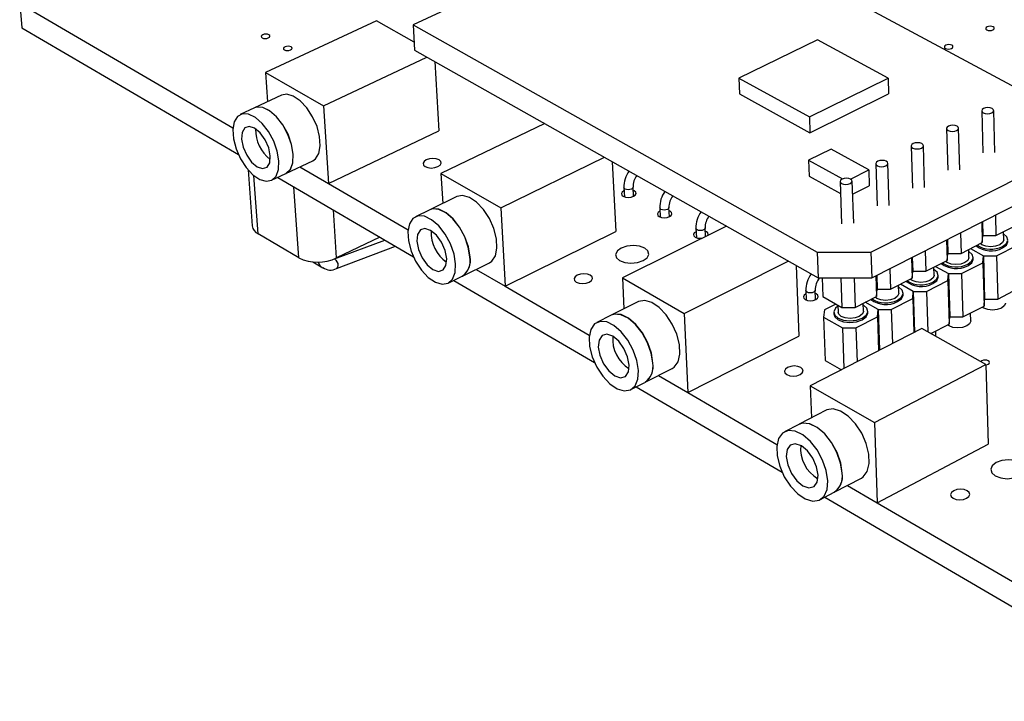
# Model space of a CAD drawing. Extents: x 66 to 206, y 55 to 131.
# Tile 1 of 8: x 66 to 115, y 55 to 89. Entities that reach past the tile are written whole.
import ezdxf

# ---------------------------------------------------------------- set-up
doc = ezdxf.new("R2010")
doc.units = 0
doc.layers.get('0').update_dxf_attribs({"linetype": 'CONTINUOUS'})

msp = doc.modelspace()

# ---------------------------------------------------------------- linework, layer by layer
at = {"color": 7, "linetype": 'CONTINUOUS'}
for p, q in [((116.042, 85.757), (98.706, 95.075)), ((93.423, 92.596), (85.793, 89.016)), ((66.212, 90.079), (76.826, 83.898)), ((66.212, 90.079), (66.313, 88.874)), ((83.965, 89.219), (78.453, 86.642)), ((85.845, 88.159), (83.965, 89.219)), ((66.313, 88.874), (77.096, 82.57)), ((85.793, 89.016), (105.91, 77.701)), ((85.793, 89.016), (85.869, 87.767)), ((105.928, 88.279), (102.01, 86.375)), ((109.436, 86.375), (105.928, 88.279)), ((85.869, 87.767), (105.958, 76.421)), ((81.33, 84.988), (86.482, 87.421)), ((86.871, 87.201), (87.076, 83.753)), ((78.453, 86.642), (78.554, 85.193)), ((78.453, 86.642), (81.33, 84.988)), ((102.01, 86.375), (102.043, 85.586)), ((102.01, 86.375), (105.516, 84.445)), ((105.516, 84.445), (109.436, 86.375)), ((109.436, 86.375), (109.462, 85.586)), ((79.245, 85.517), (77.905, 84.888)), ((102.043, 85.586), (105.545, 83.653)), ((105.545, 83.653), (109.462, 85.586)), ((77.898, 84.885), (77.191, 84.552)), ((81.33, 84.988), (81.586, 81.125)), ((105.516, 84.445), (105.545, 83.653)), ((114.095, 84.737), (114.152, 82.655)), ((114.748, 82.672), (114.692, 84.754)), ((92.343, 84.11), (87.182, 81.622)), ((112.348, 83.865), (112.41, 81.779)), ((113.007, 81.798), (112.946, 83.884)), ((81.586, 81.125), (87.076, 83.753)), ((106.595, 82.835), (105.481, 82.283)), ((108.472, 81.798), (106.595, 82.835)), ((108.582, 77.701), (118.794, 82.866)), ((110.591, 82.988), (110.657, 80.898)), ((111.256, 80.918), (111.191, 83.008)), ((90.158, 79.91), (95.323, 82.427)), ((79.464, 81.621), (80.8, 82.257)), ((80.164, 81.954), (81.586, 81.125)), ((95.71, 82.209), (95.882, 78.724)), ((105.481, 82.283), (107.163, 81.351)), ((105.481, 82.283), (105.511, 81.488)), ((108.823, 82.106), (108.894, 80.012)), ((109.495, 80.033), (109.425, 82.127)), ((77.583, 81.8), (77.781, 79.011)), ((78.752, 81.281), (79.457, 81.617)), ((79.054, 81.425), (85.81, 77.476)), ((87.182, 81.622), (90.158, 79.91)), ((87.182, 81.622), (87.271, 80.125)), ((105.511, 81.488), (107.066, 80.623)), ((107.565, 81.346), (108.472, 81.798)), ((108.472, 81.798), (108.5, 81.002)), ((108.626, 76.421), (118.822, 81.601)), ((81.587, 81.126), (85.544, 78.821)), ((96.286, 80.917), (96.309, 80.461)), ((96.762, 80.484), (96.74, 80.94)), ((107.045, 81.219), (107.12, 79.121)), ((107.723, 79.143), (107.649, 81.241)), ((107.672, 80.588), (108.5, 81.002)), ((87.975, 80.467), (86.632, 79.816)), ((90.158, 79.91), (90.377, 76.006)), ((98.074, 79.905), (98.095, 79.447)), ((98.55, 79.469), (98.529, 79.927)), ((86.625, 79.812), (85.915, 79.468)), ((114.778, 79.546), (114.805, 78.529)), ((101.386, 79.003), (96.213, 76.428)), ((100.349, 78.486), (100.33, 78.907)), ((114.094, 79.199), (114.122, 78.181)), ((114.13, 79.217), (114.149, 78.529)), ((114.805, 78.529), (115.854, 79.063)), ((80.102, 77.417), (78.077, 78.614)), ((84.131, 78.457), (81.985, 77.417)), ((90.377, 76.006), (95.882, 78.724)), ((99.874, 78.886), (99.894, 78.426)), ((113.038, 78.662), (113.068, 77.643)), ((114.122, 78.181), (114.149, 78.529)), ((114.149, 78.529), (114.805, 78.529)), ((115.193, 78.32), (115.183, 78.721)), ((81.975, 76.886), (84.919, 77.996)), ((112.35, 78.313), (112.381, 77.293)), ((112.389, 78.333), (112.41, 77.643)), ((113.068, 77.643), (114.122, 78.181)), ((114.832, 77.522), (115.88, 78.058)), ((105.91, 77.701), (108.582, 77.701)), ((105.91, 77.701), (105.958, 76.421)), ((108.582, 77.701), (108.626, 76.421)), ((110.638, 77.443), (110.66, 76.752)), ((111.288, 77.773), (111.32, 76.752)), ((112.381, 77.293), (112.41, 77.643)), ((112.41, 77.643), (113.068, 77.643)), ((113.463, 77.438), (113.452, 77.839)), ((113.532, 77.88), (114.177, 77.522)), ((113.674, 77.366), (113.672, 77.444)), ((114.15, 77.173), (114.177, 77.522)), ((114.177, 77.522), (114.237, 75.367)), ((114.177, 77.522), (114.832, 77.522)), ((114.832, 77.522), (114.891, 75.367)), ((80.804, 77.217), (81.303, 76.923)), ((88.25, 76.51), (89.59, 77.168)), ((99.293, 74.656), (104.47, 77.261)), ((104.854, 77.045), (104.991, 73.521)), ((110.596, 77.422), (110.629, 76.4)), ((111.32, 76.752), (112.381, 77.293)), ((111.722, 76.551), (111.71, 76.951)), ((111.795, 76.994), (112.44, 76.634)), ((113.097, 76.634), (114.15, 77.173)), ((114.15, 77.173), (114.21, 75.017)), ((87.536, 76.159), (88.243, 76.506)), ((88.935, 76.846), (90.377, 76.006)), ((108.832, 76.526), (108.867, 75.502)), ((108.877, 76.548), (108.9, 75.856)), ((109.528, 76.879), (109.562, 75.856)), ((110.629, 76.4), (110.66, 76.752)), ((110.66, 76.752), (111.32, 76.752)), ((111.934, 76.479), (111.932, 76.558)), ((112.411, 76.284), (112.44, 76.634)), ((112.44, 76.634), (112.504, 74.476)), ((112.44, 76.634), (113.097, 76.634)), ((113.097, 76.634), (113.16, 74.476)), ((87.822, 76.299), (94.825, 72.205)), ((90.378, 76.006), (94.565, 73.567)), ((96.213, 76.428), (99.293, 74.656)), ((96.213, 76.428), (96.289, 74.882)), ((105.958, 76.421), (108.626, 76.421)), ((106.154, 76.421), (106.189, 75.487)), ((107.077, 76.421), (107.13, 74.955)), ((107.742, 76.421), (107.794, 74.955)), ((109.562, 75.856), (110.629, 76.4)), ((109.972, 75.659), (109.959, 76.058)), ((110.692, 75.742), (110.048, 76.103)), ((111.352, 75.742), (112.411, 76.284)), ((112.411, 76.284), (112.476, 74.123)), ((105.347, 75.786), (105.365, 75.321)), ((105.826, 75.34), (105.808, 75.805)), ((106.189, 75.487), (107.13, 74.955)), ((107.794, 74.955), (108.867, 75.502)), ((108.867, 75.502), (108.9, 75.856)), ((108.9, 75.856), (109.562, 75.856)), ((110.184, 75.587), (110.182, 75.666)), ((110.662, 75.389), (110.692, 75.742)), ((110.692, 75.742), (110.757, 73.722)), ((110.692, 75.742), (111.352, 75.742)), ((111.352, 75.742), (111.414, 73.737)), ((114.891, 75.367), (115.935, 75.905)), ((97.007, 75.24), (95.66, 74.567)), ((106.836, 75.121), (106.263, 74.829)), ((106.934, 75.066), (106.946, 74.713)), ((108.211, 74.762), (108.197, 75.16)), ((108.935, 74.844), (108.29, 75.208)), ((109.596, 74.844), (110.662, 75.389)), ((110.662, 75.389), (110.716, 73.701)), ((113.16, 74.476), (114.21, 75.017)), ((114.21, 75.017), (114.237, 75.367)), ((114.237, 75.367), (114.891, 75.367)), ((95.653, 74.563), (94.942, 74.207)), ((99.293, 74.656), (99.474, 70.709)), ((106.263, 74.829), (106.227, 74.474)), ((106.736, 74.705), (106.739, 74.626)), ((107.13, 74.955), (107.794, 74.955)), ((108.424, 74.69), (108.422, 74.769)), ((108.902, 74.489), (108.935, 74.844)), ((108.935, 74.844), (109.004, 72.821)), ((108.935, 74.844), (109.596, 74.844)), ((109.596, 74.844), (109.652, 73.154)), ((113.553, 74.283), (113.542, 74.673)), ((106.227, 74.474), (107.167, 73.94)), ((106.227, 74.474), (106.308, 72.306)), ((107.83, 73.94), (108.902, 74.489)), ((108.902, 74.489), (108.959, 72.798)), ((111.563, 73.653), (112.476, 74.123)), ((112.476, 74.123), (112.504, 74.476)), ((112.504, 74.476), (113.16, 74.476)), ((99.474, 70.709), (104.991, 73.521)), ((111.114, 73.906), (105.563, 71.051)), ((107.167, 73.94), (107.24, 71.914)), ((107.167, 73.94), (107.83, 73.94)), ((107.83, 73.94), (107.89, 72.248)), ((114.307, 72.105), (111.114, 73.906)), ((111.816, 73.51), (111.808, 73.779)), ((106.308, 72.306), (107.11, 71.847)), ((108.753, 69.216), (114.307, 72.105)), ((114.307, 72.105), (114.417, 68.137)), ((97.343, 71.222), (98.686, 71.903)), ((98.011, 71.56), (99.474, 70.709)), ((107.05, 71.881), (107.052, 71.817)), ((96.627, 70.859), (97.336, 71.218)), ((96.895, 70.995), (104.159, 66.748)), ((99.474, 70.709), (103.905, 68.129)), ((105.563, 71.051), (105.624, 69.451)), ((105.563, 71.051), (108.753, 69.216)), ((106.355, 69.829), (105.005, 69.132)), ((104.998, 69.128), (104.285, 68.76)), ((108.753, 69.216), (108.89, 65.225)), ((108.89, 65.225), (114.417, 68.137)), ((106.759, 65.748), (108.105, 66.453)), ((106.042, 65.372), (106.752, 65.744)), ((107.408, 66.088), (108.89, 65.225)), ((106.29, 65.502), (123.679, 55.336)), ((108.891, 65.225), (123.657, 56.626))]:
    msp.add_line(p, q, dxfattribs=at)
at = {"color": 8, "linetype": 'CONTINUOUS'}
for p, q in [((78.077, 78.614), (77.872, 81.515)), ((80.102, 77.417), (79.86, 80.954)), ((81.985, 77.417), (81.827, 79.804)), ((81.887, 77.368), (84.387, 78.308)), ((81.881, 77.371), (81.887, 77.368))]:
    msp.add_line(p, q, dxfattribs=at)
at = {"color": 7, "linetype": 'CONTINUOUS'}
for points in [[(114.652, 88.769), (114.701, 88.804), (114.721, 88.846), (114.708, 88.888), (114.664, 88.923), (114.597, 88.947), (114.515, 88.956), (114.433, 88.947), (114.362, 88.923), (114.313, 88.888), (114.293, 88.846), (114.306, 88.804), (114.349, 88.769), (114.417, 88.745), (114.498, 88.737), (114.581, 88.745), (114.652, 88.769)], [(78.585, 88.375), (78.638, 88.411), (78.663, 88.453), (78.655, 88.495), (78.616, 88.53), (78.551, 88.554), (78.471, 88.563), (78.388, 88.554), (78.313, 88.53), (78.26, 88.495), (78.235, 88.453), (78.243, 88.411), (78.282, 88.375), (78.347, 88.351), (78.427, 88.343), (78.511, 88.351), (78.585, 88.375)], [(79.691, 87.771), (79.744, 87.807), (79.769, 87.849), (79.761, 87.891), (79.721, 87.927), (79.656, 87.951), (79.576, 87.959), (79.492, 87.951), (79.418, 87.927), (79.364, 87.891), (79.34, 87.849), (79.348, 87.807), (79.387, 87.771), (79.452, 87.747), (79.533, 87.739), (79.616, 87.747), (79.691, 87.771)], [(112.595, 87.85), (112.645, 87.886), (112.665, 87.928), (112.652, 87.97), (112.609, 88.006), (112.541, 88.03), (112.46, 88.038), (112.377, 88.03), (112.305, 88.006), (112.256, 87.97), (112.236, 87.928), (112.248, 87.886), (112.292, 87.85), (112.359, 87.826), (112.441, 87.818), (112.524, 87.826), (112.595, 87.85)], [(80.8, 82.257), (80.932, 82.348), (81.1, 82.616), (81.172, 82.996), (81.142, 83.457), (81.011, 83.956), (80.792, 84.449), (80.504, 84.891), (80.173, 85.244), (79.828, 85.475), (79.501, 85.565), (79.245, 85.517)], [(79.825, 82.58), (79.742, 83.066), (79.565, 83.568), (79.308, 84.043), (78.994, 84.446), (78.653, 84.742), (78.314, 84.905), (78.007, 84.921), (77.898, 84.885)], [(79.832, 82.583), (79.749, 83.069), (79.572, 83.572), (79.315, 84.046), (79.001, 84.449), (78.66, 84.746), (78.321, 84.909), (78.014, 84.924), (77.905, 84.888)], [(114.596, 84.636), (114.664, 84.687), (114.691, 84.746), (114.673, 84.805), (114.612, 84.855), (114.518, 84.889), (114.405, 84.901), (114.29, 84.889), (114.191, 84.855), (114.122, 84.805), (114.095, 84.746), (114.113, 84.687), (114.174, 84.636), (114.268, 84.603), (114.381, 84.591), (114.496, 84.603), (114.596, 84.636)], [(79.118, 82.244), (79.035, 82.731), (78.857, 83.234), (78.6, 83.708), (78.287, 84.112), (77.945, 84.409), (77.606, 84.573), (77.3, 84.589), (77.053, 84.456), (76.888, 84.187), (76.819, 83.805), (76.852, 83.345), (76.984, 82.847), (77.203, 82.356), (77.49, 81.914), (77.819, 81.56), (78.162, 81.326), (78.488, 81.233), (78.768, 81.29), (78.978, 81.49), (79.098, 81.818), (79.118, 82.244)], [(78.686, 82.496), (78.606, 82.898), (78.428, 83.303), (78.18, 83.648), (77.9, 83.882), (77.63, 83.968), (77.413, 83.893), (77.28, 83.67), (77.252, 83.333), (77.332, 82.932), (77.51, 82.528), (77.757, 82.184), (78.036, 81.95), (78.305, 81.863), (78.523, 81.936), (78.657, 82.158), (78.686, 82.496)], [(112.849, 83.765), (112.918, 83.815), (112.946, 83.875), (112.928, 83.934), (112.868, 83.985), (112.773, 84.018), (112.66, 84.03), (112.545, 84.018), (112.445, 83.985), (112.376, 83.934), (112.348, 83.875), (112.366, 83.815), (112.426, 83.765), (112.521, 83.731), (112.634, 83.719), (112.75, 83.731), (112.849, 83.765)], [(111.093, 82.888), (111.163, 82.938), (111.191, 82.998), (111.173, 83.058), (111.113, 83.109), (111.018, 83.143), (110.905, 83.155), (110.789, 83.143), (110.689, 83.109), (110.619, 83.058), (110.591, 82.998), (110.608, 82.938), (110.669, 82.888), (110.763, 82.854), (110.877, 82.842), (110.993, 82.854), (111.093, 82.888)], [(79.457, 81.617), (79.474, 81.626), (79.684, 81.826), (79.805, 82.154), (79.825, 82.58)], [(79.464, 81.621), (79.481, 81.629), (79.691, 81.83), (79.812, 82.158), (79.832, 82.583)], [(87.029, 81.962), (87.14, 82.038), (87.189, 82.129), (87.17, 82.219), (87.086, 82.295), (86.948, 82.346), (86.779, 82.364), (86.604, 82.346), (86.449, 82.295), (86.339, 82.219), (86.289, 82.129), (86.308, 82.038), (86.392, 81.962), (86.53, 81.911), (86.699, 81.893), (86.875, 81.911), (87.029, 81.962)], [(109.326, 82.005), (109.396, 82.056), (109.425, 82.117), (109.408, 82.177), (109.347, 82.228), (109.253, 82.262), (109.139, 82.274), (109.023, 82.262), (108.922, 82.228), (108.852, 82.177), (108.823, 82.117), (108.84, 82.056), (108.901, 82.005), (108.995, 81.971), (109.109, 81.959), (109.225, 81.971), (109.326, 82.005)], [(107.549, 81.118), (107.619, 81.169), (107.648, 81.23), (107.631, 81.291), (107.571, 81.342), (107.477, 81.376), (107.363, 81.388), (107.246, 81.376), (107.145, 81.342), (107.074, 81.291), (107.045, 81.23), (107.062, 81.169), (107.122, 81.118), (107.217, 81.084), (107.331, 81.071), (107.448, 81.084), (107.549, 81.118)], [(89.59, 77.168), (89.711, 77.25), (89.89, 77.518), (89.969, 77.901), (89.943, 78.367), (89.813, 78.873), (89.591, 79.373), (89.296, 79.825), (88.956, 80.185), (88.6, 80.424), (88.26, 80.519), (87.975, 80.467)], [(96.294, 80.757), (96.291, 80.756), (96.204, 80.694), (96.166, 80.621), (96.184, 80.548), (96.254, 80.486), (96.365, 80.445), (96.502, 80.43), (96.643, 80.445), (96.766, 80.486)], [(96.766, 80.486), (96.853, 80.548), (96.89, 80.621), (96.872, 80.694), (96.802, 80.756), (96.748, 80.78)], [(87.912, 77.118), (87.832, 77.61), (87.652, 78.121), (87.39, 78.604), (87.069, 79.016), (86.716, 79.321), (86.365, 79.491), (86.046, 79.512), (85.788, 79.381), (85.613, 79.111), (85.536, 78.727), (85.565, 78.262), (85.696, 77.758), (85.918, 77.258), (86.212, 76.807), (86.55, 76.446), (86.904, 76.205), (87.243, 76.106), (87.536, 76.159), (87.757, 76.359), (87.886, 76.688), (87.912, 77.118)], [(88.62, 77.465), (88.541, 77.957), (88.362, 78.467), (88.1, 78.95), (87.778, 79.361), (87.426, 79.666), (87.075, 79.835), (86.756, 79.855), (86.625, 79.812)], [(88.628, 77.469), (88.548, 77.961), (88.369, 78.471), (88.107, 78.953), (87.786, 79.365), (87.433, 79.669), (87.082, 79.839), (86.763, 79.859), (86.632, 79.816)], [(98.081, 79.745), (98.077, 79.743), (97.99, 79.681), (97.953, 79.607), (97.971, 79.534), (98.041, 79.472), (98.154, 79.43), (98.291, 79.415), (98.432, 79.43), (98.555, 79.472), (98.555, 79.472)], [(98.555, 79.472), (98.642, 79.534), (98.679, 79.607), (98.661, 79.681), (98.59, 79.743), (98.536, 79.767)], [(87.465, 77.379), (87.386, 77.786), (87.206, 78.197), (86.952, 78.55), (86.663, 78.789), (86.383, 78.88), (86.156, 78.808), (86.014, 78.584), (85.981, 78.244), (86.06, 77.838), (86.24, 77.428), (86.493, 77.076), (86.781, 76.836), (87.06, 76.745), (87.288, 76.815), (87.431, 77.038), (87.465, 77.379)], [(99.881, 78.726), (99.875, 78.723), (99.788, 78.661), (99.751, 78.587), (99.77, 78.513), (99.841, 78.45), (99.954, 78.408), (100.092, 78.394), (100.172, 78.398)], [(100.466, 78.545), (100.48, 78.587), (100.461, 78.661), (100.39, 78.723), (100.337, 78.748)], [(115.134, 77.99), (115.325, 78.134), (115.401, 78.303), (115.35, 78.472), (115.186, 78.611)], [(97.238, 77.285), (97.436, 77.427), (97.52, 77.594), (97.48, 77.761), (97.32, 77.903), (97.066, 77.997), (96.756, 78.031), (96.438, 77.997), (96.158, 77.903), (95.961, 77.761), (95.875, 77.594), (95.915, 77.427), (96.074, 77.285), (96.328, 77.19), (96.639, 77.156), (96.959, 77.19), (97.238, 77.285)], [(115.193, 78.32), (115.193, 78.303), (115.136, 78.176), (114.993, 78.068), (114.785, 77.997), (114.544, 77.971), (114.307, 77.997), (114.109, 78.068), (114.023, 78.13)], [(115.136, 77.912), (115.327, 78.055), (115.403, 78.224), (115.404, 78.247)], [(113.463, 77.438), (113.463, 77.419), (113.405, 77.292), (113.26, 77.184), (113.051, 77.111), (112.81, 77.086), (112.572, 77.111), (112.374, 77.184), (112.288, 77.246)], [(113.402, 77.105), (113.594, 77.249), (113.671, 77.419), (113.621, 77.589), (113.455, 77.731)], [(113.404, 77.026), (113.597, 77.171), (113.673, 77.341), (113.674, 77.366)], [(94.565, 76.214), (94.676, 76.293), (94.724, 76.387), (94.702, 76.481), (94.614, 76.56), (94.473, 76.613), (94.3, 76.632), (94.122, 76.613), (93.966, 76.56), (93.855, 76.481), (93.807, 76.387), (93.828, 76.293), (93.916, 76.214), (94.058, 76.161), (94.231, 76.142), (94.409, 76.161), (94.565, 76.214)], [(111.722, 76.551), (111.722, 76.531), (111.663, 76.403), (111.518, 76.294), (111.308, 76.221), (111.065, 76.196), (110.827, 76.221), (110.629, 76.294), (110.543, 76.356)], [(111.659, 76.215), (111.853, 76.36), (111.931, 76.531), (111.882, 76.702), (111.713, 76.846)], [(111.662, 76.136), (111.856, 76.281), (111.934, 76.452), (111.934, 76.479)], [(105.353, 75.628), (105.344, 75.623), (105.257, 75.559), (105.221, 75.484), (105.241, 75.409), (105.314, 75.345), (105.429, 75.302), (105.569, 75.287), (105.711, 75.302), (105.835, 75.345), (105.835, 75.345)], [(105.835, 75.345), (105.922, 75.409), (105.957, 75.484), (105.937, 75.559), (105.864, 75.623), (105.814, 75.647)], [(109.972, 75.659), (109.971, 75.637), (109.912, 75.508), (109.765, 75.399), (109.554, 75.326), (109.311, 75.3), (109.072, 75.326), (108.874, 75.399), (108.788, 75.461)], [(109.907, 75.319), (110.102, 75.465), (110.181, 75.637), (110.132, 75.809), (109.964, 75.954), (109.962, 75.955)], [(109.909, 75.24), (110.104, 75.386), (110.184, 75.558), (110.184, 75.587)], [(98.686, 71.903), (98.795, 71.975), (98.984, 72.243), (99.072, 72.629), (99.05, 73.1), (98.921, 73.613), (98.695, 74.122), (98.394, 74.582), (98.044, 74.951), (97.676, 75.197), (97.323, 75.299), (97.017, 75.246), (97.007, 75.24)], [(106.936, 75.011), (106.818, 74.911), (106.737, 74.738), (106.783, 74.565), (106.951, 74.418), (107.215, 74.32), (107.535, 74.286), (107.861, 74.32), (108.143, 74.418)], [(108.143, 74.418), (108.34, 74.565), (108.421, 74.738), (108.373, 74.911), (108.204, 75.057), (108.2, 75.06)], [(115.277, 75.17), (115.276, 75.153), (115.22, 75.025), (115.077, 74.917), (114.87, 74.845), (114.63, 74.819), (114.394, 74.845), (114.197, 74.917), (114.12, 74.97)], [(97.722, 72.172), (97.645, 72.67), (97.465, 73.188), (97.198, 73.679), (96.868, 74.1), (96.505, 74.412), (96.141, 74.589), (95.809, 74.614), (95.653, 74.563)], [(97.729, 72.176), (97.652, 72.674), (97.472, 73.192), (97.205, 73.683), (96.876, 74.104), (96.512, 74.416), (96.148, 74.592), (95.816, 74.617), (95.66, 74.567)], [(106.739, 74.626), (106.786, 74.486), (106.954, 74.339), (107.218, 74.241), (107.537, 74.207), (107.863, 74.241), (108.146, 74.339)], [(108.211, 74.762), (108.21, 74.738), (108.15, 74.608), (108.002, 74.498), (107.79, 74.425), (107.546, 74.399), (107.306, 74.425), (107.108, 74.498), (106.982, 74.608), (106.946, 74.713)], [(108.146, 74.339), (108.343, 74.486), (108.423, 74.659), (108.424, 74.69)], [(97.012, 71.813), (96.934, 72.311), (96.754, 72.83), (96.487, 73.322), (96.157, 73.743), (95.793, 74.056), (95.43, 74.233), (95.097, 74.258), (94.826, 74.13), (94.64, 73.86), (94.556, 73.473), (94.58, 73.003), (94.711, 72.491), (94.936, 71.983), (95.236, 71.524), (95.584, 71.154), (95.951, 70.905), (96.302, 70.801), (96.608, 70.85), (96.841, 71.048), (96.98, 71.379), (97.012, 71.813)], [(113.553, 74.283), (113.553, 74.264), (113.495, 74.135), (113.352, 74.026), (113.143, 73.954), (112.902, 73.928), (112.666, 73.954), (112.469, 74.026), (112.392, 74.08)], [(96.549, 72.083), (96.472, 72.495), (96.289, 72.913), (96.029, 73.273), (95.731, 73.519), (95.441, 73.615), (95.203, 73.545), (95.053, 73.322), (95.013, 72.978), (95.091, 72.567), (95.273, 72.15), (95.532, 71.792), (95.83, 71.545), (96.12, 71.448), (96.358, 71.516), (96.509, 71.739), (96.549, 72.083)], [(114.411, 72.124), (114.463, 72.163), (114.484, 72.21), (114.47, 72.257), (114.424, 72.297), (114.353, 72.323), (114.267, 72.332), (114.18, 72.323), (114.105, 72.297), (114.053, 72.257), (114.048, 72.251)], [(114.307, 72.092), (114.336, 72.097), (114.411, 72.124)], [(105.053, 71.604), (105.163, 71.686), (105.209, 71.783), (105.183, 71.879), (105.091, 71.961), (104.946, 72.015), (104.769, 72.035), (104.589, 72.015), (104.433, 71.961), (104.323, 71.879), (104.277, 71.783), (104.302, 71.686), (104.395, 71.604), (104.54, 71.549), (104.716, 71.53), (104.897, 71.549), (105.053, 71.604)], [(108.105, 66.453), (108.199, 66.515), (108.399, 66.782), (108.496, 67.171), (108.479, 67.647), (108.351, 68.167), (108.122, 68.685), (107.814, 69.154), (107.453, 69.532), (107.072, 69.786), (106.706, 69.893), (106.386, 69.845), (106.355, 69.829)], [(107.147, 66.692), (107.073, 67.196), (106.891, 67.722), (106.619, 68.222), (106.28, 68.652), (105.905, 68.973), (105.528, 69.157), (105.182, 69.187), (104.998, 69.128)], [(107.154, 66.696), (107.08, 67.2), (106.899, 67.726), (106.626, 68.226), (106.288, 68.656), (105.913, 68.977), (105.535, 69.16), (105.189, 69.191), (105.005, 69.132)], [(106.435, 66.32), (106.36, 66.825), (106.179, 67.351), (105.906, 67.852), (105.567, 68.282), (105.192, 68.604), (104.815, 68.788), (104.469, 68.818), (104.184, 68.693), (103.987, 68.423), (103.894, 68.033), (103.913, 67.558), (104.043, 67.039), (104.271, 66.523), (104.578, 66.054), (104.937, 65.675), (105.316, 65.418), (105.682, 65.308), (106.001, 65.352), (106.247, 65.55), (106.396, 65.882), (106.435, 66.32)], [(105.956, 66.599), (105.88, 67.017), (105.695, 67.442), (105.428, 67.809), (105.12, 68.063), (104.819, 68.164), (104.569, 68.097), (104.41, 67.873), (104.365, 67.527), (104.441, 67.11), (104.625, 66.686), (104.891, 66.32), (105.198, 66.067), (105.499, 65.965), (105.749, 66.03), (105.91, 66.252), (105.956, 66.599)], [(115.977, 66.558), (116.172, 66.711), (116.249, 66.89), (116.196, 67.069), (116.022, 67.221), (115.753, 67.322), (115.43, 67.358), (115.102, 67.322), (114.819, 67.221), (114.624, 67.069), (114.546, 66.89), (114.598, 66.711), (114.771, 66.558), (115.041, 66.457), (115.364, 66.421), (115.693, 66.457), (115.977, 66.558)], [(113.346, 65.448), (113.456, 65.534), (113.499, 65.634), (113.471, 65.734), (113.374, 65.819), (113.225, 65.876), (113.045, 65.896), (112.862, 65.876), (112.703, 65.819), (112.594, 65.734), (112.549, 65.634), (112.578, 65.534), (112.674, 65.448), (112.824, 65.391), (113.004, 65.371), (113.187, 65.391), (113.346, 65.448)]]:
    msp.add_lwpolyline(points, dxfattribs=at)
at = {"color": 8, "linetype": 'CONTINUOUS'}
for points in [[(96.662, 80.845), (96.585, 80.819), (96.497, 80.81), (96.411, 80.819), (96.342, 80.845), (96.298, 80.883), (96.286, 80.917)], [(96.74, 80.939), (96.739, 80.929), (96.716, 80.883), (96.662, 80.845)], [(98.451, 79.831), (98.374, 79.805), (98.286, 79.796), (98.2, 79.805), (98.13, 79.831), (98.086, 79.87), (98.074, 79.905)], [(98.529, 79.927), (98.529, 79.916), (98.505, 79.87), (98.451, 79.831)], [(100.33, 78.907), (100.33, 78.896), (100.307, 78.85), (100.253, 78.811)], [(100.253, 78.811), (100.176, 78.785), (100.087, 78.776), (100.001, 78.785), (99.93, 78.811), (99.886, 78.85), (99.874, 78.886)], [(81.887, 77.368), (81.951, 77.312), (82.005, 77.229), (82.04, 77.131), (82.051, 77.035), (82.036, 76.953), (81.998, 76.899), (81.975, 76.886)], [(105.731, 75.708), (105.654, 75.682), (105.565, 75.672), (105.478, 75.682), (105.406, 75.708), (105.36, 75.748), (105.347, 75.786)], [(105.808, 75.803), (105.808, 75.795), (105.785, 75.748), (105.731, 75.708)]]:
    msp.add_lwpolyline(points, dxfattribs=at)
at = {"color": 7, "linetype": 'CONTINUOUS'}
for centre, radius, start, end in [((79.793, 83.785), 1.837, 178.5842, 232.716), ((97.585, 80.97), 1.299, 143.5979, 182.3058), ((97.646, 80.971), 0.907, 142.6095, 181.9663), ((99.382, 79.955), 1.308, 143.6392, 182.1739), ((99.443, 79.956), 0.914, 142.6528, 181.8323), ((101.191, 78.933), 1.318, 143.681, 182.0406), ((101.252, 78.934), 0.922, 142.6993, 181.6947), ((78.291, 79.083), 0.515, 187.9684, 245.5226), ((88.516, 78.69), 1.826, 177.762, 234.5674), ((114.563, 79.001), 1.231, 232.5584, 297.7841), ((114.553, 79.131), 1.281, 237.5909, 297.0024), ((87.692, 77.277), 0.948, 305.6046, 11.4624), ((87.699, 77.28), 0.948, 305.604, 11.4616), ((81.044, 79.399), 2.195, 244.5977, 295.4022), ((112.829, 78.114), 1.23, 232.4279, 297.8819), ((112.819, 78.245), 1.28, 237.4842, 297.0921), ((81.676, 77.449), 0.637, 234.4145, 298.0092), ((106.693, 75.824), 1.347, 143.8081, 181.636), ((106.759, 75.823), 0.951, 141.0356, 181.1047), ((111.085, 77.222), 1.229, 232.2965, 297.9804), ((111.075, 77.353), 1.28, 237.3762, 297.1828), ((109.331, 76.324), 1.229, 232.1641, 298.0797), ((109.32, 76.456), 1.279, 237.2674, 297.2741), ((97.486, 73.39), 1.762, 175.897, 237.4983), ((96.784, 71.997), 0.955, 305.3426, 10.5873), ((96.791, 72.001), 0.955, 305.3421, 10.5865), ((106.835, 67.933), 1.757, 175.0323, 239.4663), ((106.198, 66.531), 0.962, 305.1546, 9.6611), ((106.205, 66.534), 0.962, 305.1541, 9.6602)]:
    msp.add_arc(centre, radius, start, end, dxfattribs=at)
at = {"color": 8, "linetype": 'CONTINUOUS'}
msp.add_arc((81.607, 77.42), 0.583, 201.2481, 238.3266, dxfattribs=at)

doc.saveas('drawing.dxf')
